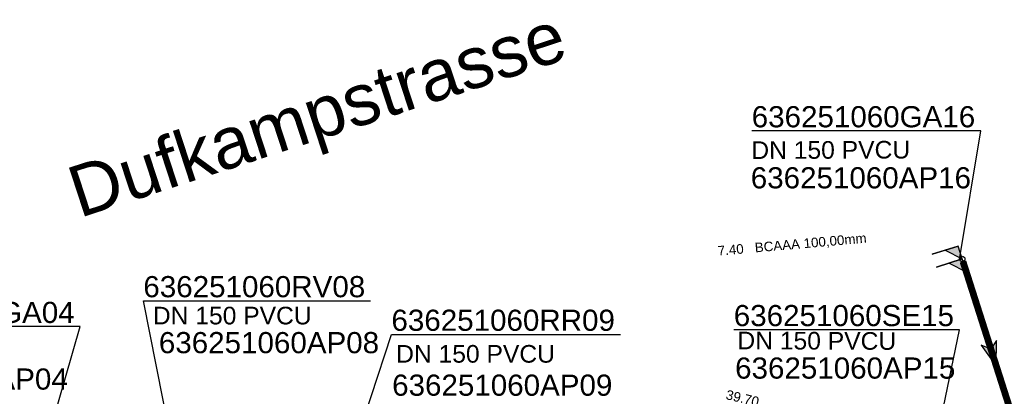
# Model space of a CAD drawing. Extents: x 356718 to 357658, y 5762241 to 5762615.
# Tile 66 of 157: x 357102 to 357139, y 5762348 to 5762362. Entities that reach past the tile are written whole.
import ezdxf
from ezdxf.enums import TextEntityAlignment as Align

# ---------------------------------------------------------------- set-up
doc = ezdxf.new("R2010")
doc.units = 0
doc.header["$MEASUREMENT"] = 0
doc.linetypes.add('AUSGEZOGEN', pattern=[0])
doc.linetypes.add('STRICHPUNKT', pattern=[5, 2, -1, 1, -1])
doc.layers.get('0').update_dxf_attribs({"linetype": 'AUSGEZOGEN'})
for name, color, linetype, true_color in [('111_00131_Symbol', 7, 'AUSGEZOGEN', 0x000000), ('114_00133_Schachtnummer', 7, 'AUSGEZOGEN', 0x000000), ('121_10399_Haltungen_Mischwasser', 6, 'STRICHPUNKT', 0xff00ff), ('123_00137_Fliessrichtungspfeil', 7, 'AUSGEZOGEN', 0x000000), ('124_10626_Standard__Laenge____1', 7, 'AUSGEZOGEN', 0x000000), ('141_10677_Stutzen__alle__aus_DW', 7, 'AUSGEZOGEN', 0x000000), ('141_10868_Stutzen__141_', 7, 'AUSGEZOGEN', 0x000000), ('156_10394_Strassennamen_1_500', 7, 'AUSGEZOGEN', 0x000000)]:
    doc.layers.add(name, color=color, linetype=linetype, true_color=true_color)
doc.styles.add('ARIAL', font='arial.ttf', dxfattribs={"height": 1.5})
doc.styles.get("Standard").update_dxf_attribs({"font": 'arial.ttf', "height": 1})

# ---------------------------------------------------------------- blocks, each defined once
blk = doc.blocks.new('F00')
at = {"color": 0}
blk.add_circle((0, 0), 0.1, dxfattribs=at)
blk = doc.blocks.new('FLI')
at = {"color": 0, "linetype": 'AUSGEZOGEN'}
blk.add_lwpolyline([(-0.4, 0), (-0.9, -0.6), (0.9, 0), (-0.9, 0.6), (-0.4, 0)], close=True, dxfattribs=at)
at = {"color": 0}
for points in [[(-0.4, 0), (0.9, 0), (-0.9, 0.6)], [(-0.9, -0.6), (0.9, 0), (-0.4, 0)]]:
    blk.add_solid(points, dxfattribs=at)

msp = doc.modelspace()

# ---------------------------------------------------------------- linework, layer by layer
at = {"layer": '114_00133_Schachtnummer', "color": 18, "linetype": 'AUSGEZOGEN', "true_color": 0x000000}
for points in [[(357136.987, 5762353.351), (357137.755, 5762358.027), (357129.3, 5762358.027)], [(357108.283, 5762344.478), (357106.835, 5762351.751), (357115.228, 5762351.751)], [(357102.331, 5762343.272), (357104.5, 5762350.8), (357096.045, 5762350.8)], [(357136.379, 5762347.825), (357136.968, 5762350.684), (357128.638, 5762350.684)], [(357114.502, 5762345.936), (357115.996, 5762350.511), (357124.452, 5762350.511)]]:
    msp.add_lwpolyline(points, dxfattribs=at)
at = {"layer": '121_10399_Haltungen_Mischwasser', "color": 6, "linetype": 'STRICHPUNKT', "true_color": 0xff00ff, "const_width": 0.25}
msp.add_lwpolyline([(357137.102, 5762353.204), (357139.289, 5762346.344)], dxfattribs=at)
at = {"layer": '141_10677_Stutzen__alle__aus_DW', "color": 18, "linetype": 'AUSGEZOGEN', "true_color": 0x000000}
for points in [[(357137.072, 5762353.3), (357136.119, 5762352.996)], [(357137.072, 5762353.3), (357136.595, 5762353.148), (357137.224, 5762352.823)]]:
    msp.add_lwpolyline(points, close=True, dxfattribs=at)
at = {"layer": '141_10677_Stutzen__alle__aus_DW', "color": 18, "true_color": 0x000000}
msp.add_solid([(357137.072, 5762353.3), (357136.595, 5762353.148), (357137.224, 5762352.823)], dxfattribs=at)
at = {"layer": '141_10868_Stutzen__141_', "color": 18, "linetype": 'AUSGEZOGEN', "true_color": 0x000000}
for points in [[(357136.92, 5762353.776), (357135.967, 5762353.472)], [(357136.92, 5762353.776), (357136.444, 5762353.624), (357137.072, 5762353.3)]]:
    msp.add_lwpolyline(points, close=True, dxfattribs=at)
at = {"layer": '141_10868_Stutzen__141_', "color": 18, "true_color": 0x000000}
msp.add_solid([(357136.92, 5762353.776), (357136.444, 5762353.624), (357137.072, 5762353.3)], dxfattribs=at)

# ---------------------------------------------------------------- block references
at = {"layer": '111_00131_Symbol', "color": 18, "true_color": 0x000000}
msp.add_blockref('F00', (357137.072, 5762353.299), dxfattribs=at)
at = {"layer": '123_00137_Fliessrichtungspfeil', "color": 18, "true_color": 0x000000, "xscale": 0.5, "yscale": 0.5, "zscale": 0.5, "rotation": 287.7}
msp.add_blockref('FLI', (357138.195, 5762349.774), dxfattribs=at)

# ---------------------------------------------------------------- texts
at = {"layer": '114_00133_Schachtnummer', "color": 18, "true_color": 0x000000, "style": 'ARIAL'}
for s, p in [('636251060GA16', (357129.3, 5762358.943)), ('636251060AP16', (357129.265, 5762356.688)), ('636251060RV08', (357106.835, 5762352.667)), ('636251060GA04', (357096.045, 5762351.716)), ('636251060RR09', (357115.996, 5762351.427)), ('636251060SE15', (357128.638, 5762351.6)), ('636251060AP08', (357107.408, 5762350.6)), ('636251060AP15', (357128.687, 5762349.661)), ('636251060AP04', (357095.912, 5762349.255)), ('636251060AP09', (357116.022, 5762349.029))]:
    msp.add_text(s, height=0.78136, dxfattribs=at).set_placement(p, align=Align.TOP_LEFT)
at = {"layer": '124_10626_Standard__Laenge____1', "color": 18, "true_color": 0x000000, "style": 'ARIAL'}
for rotation, p in [(0.2, (357129.285, 5762357.643)), (359.8, (357128.773, 5762350.615))]:
    msp.add_text('DN 150 PVCU', height=0.65113, rotation=rotation, dxfattribs=at).set_placement(p, align=Align.TOP_LEFT)
for p in [(357107.187, 5762351.534), (357116.17, 5762350.121)]:
    msp.add_text('DN 150 PVCU', height=0.65113, dxfattribs=at).set_placement(p, align=Align.TOP_LEFT)
at = {"layer": '141_10868_Stutzen__141_', "color": 18, "true_color": 0x000000}
for s, height, rotation, p in [('BCAAA 100,00mm', 0.35326, 5, (357129.398, 5762353.893)), ('7.40', 0.3533, 5, (357128.03, 5762353.773)), ('39.70', 0.3533, 346.6, (357128.401, 5762348.472))]:
    msp.add_text(s, height=height, rotation=rotation, dxfattribs=at).set_placement(p, align=Align.TOP_LEFT)
at = {"layer": '156_10394_Strassennamen_1_500', "color": 18, "true_color": 0x000000, "style": 'ARIAL'}
msp.add_text('Dufkampstrasse', height=1.89022, rotation=18.1, dxfattribs=at).set_placement((357103.884, 5762356.602), align=Align.TOP_LEFT)

doc.saveas('drawing.dxf')
